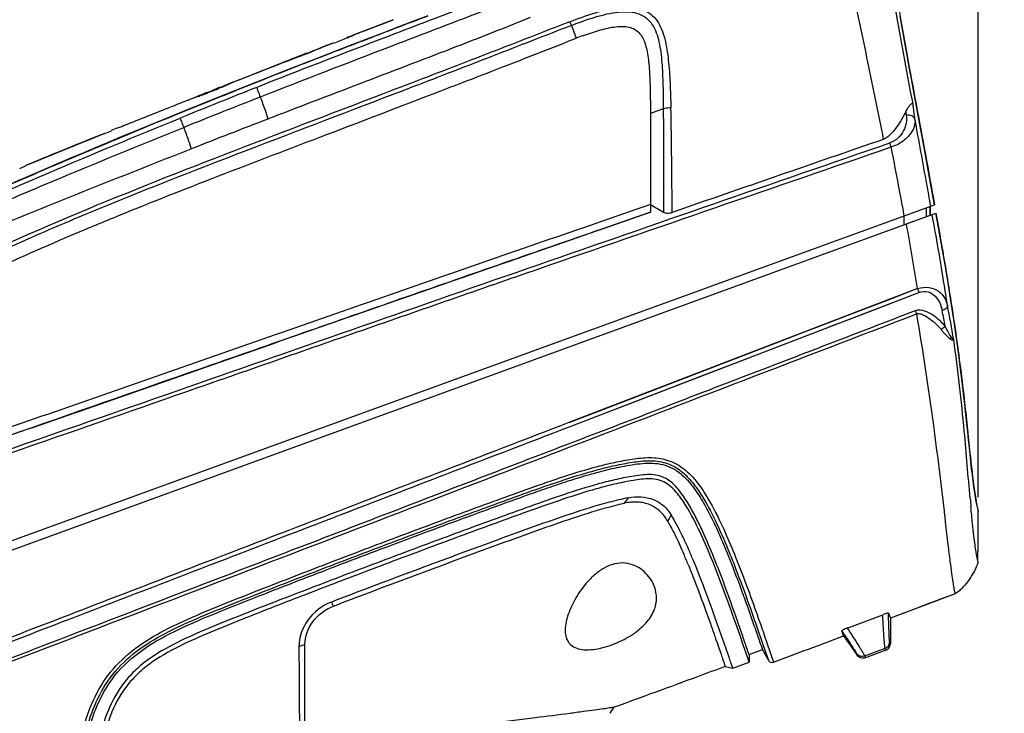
# Model space of a CAD drawing. Header units: millimetres. Extents: x 451 to 748, y 223 to 418.
# Tile 22 of 24: x 588 to 623, y 380 to 405. Entities that reach past the tile are written whole.
import ezdxf

# ---------------------------------------------------------------- set-up
doc = ezdxf.new("R2010")
doc.units = ezdxf.units.MM
doc.header["$LTSCALE"] = 32.67
doc.header["$PDMODE"] = 3
doc.header["$PDSIZE"] = 8
doc.layers.get('0').update_dxf_attribs({"linetype": 'CONTINUOUS'})
doc.layers.get('Defpoints').update_dxf_attribs({"linetype": 'CONTINUOUS'})
doc.layers.add('20_ALL_FEATURES', color=7, linetype='CONTINUOUS')
doc.layers.add('51__DRAFT_DIMS', color=7, linetype='CONTINUOUS')
doc.styles.get("Standard").update_dxf_attribs({"font": 'simfang.ttf'})
doc.dimstyles.new('DIMSTYLE_1', dxfattribs={"dimtxt": 3, "dimasz": 3, "dimexe": 2.5, "dimexo": 0.5, "dimgap": 0.75, "dimtad": 1, "dimdec": 1, "dimlfac": 2, "dimdsep": 46, "dimtxsty": 'STANDARD', "dimblk": '_FILLED', "dimblk1": '_FILLED', "dimblk2": '_FILLED', "dimcen": 0.09, "dimclrd": 256, "dimclre": 256, "dimclrt": 3, "dimadec": 1, "dimazin": 2, "dimtp": 0.3, "dimtm": 0.3, "dimtfac": 1, "dimtdec": 1, "dimtofl": 0, "dimtmove": 0, "dimatfit": 3, "dimldrblk": '_FILLED', "dimfxl": 1, "dimtolj": 1, "dimlwd": -1, "dimarcsym": 0})

# ---------------------------------------------------------------- blocks, each defined once
blk = doc.blocks.new('_FILLED')
at = {"color": 0, "linetype": 'ByBlock'}
blk.add_solid([(0, 0), (-1, 0.167), (-1, -0.167)], dxfattribs=at)
blk = doc.blocks.new('*D69')
at = {"layer": '51__DRAFT_DIMS', "lineweight": -2}
for p, q in [((617.201, 410.651), (644.98, 410.651)), ((589.472, 295.921), (644.98, 295.921))]:
    blk.add_line(p, q, dxfattribs=at)
at = {"layer": '51__DRAFT_DIMS'}
blk.add_line((642.48, 298.921), (642.48, 407.651), dxfattribs=at)
at = {"layer": 'Defpoints', "color": 0}
for p in [(616.701, 410.651), (642.48, 410.651), (588.972, 295.921)]:
    blk.add_point(p, dxfattribs=at)
at = {"layer": '51__DRAFT_DIMS', "linetype": 'ByBlock', "xscale": 3, "yscale": 3, "zscale": 3}
for p, rotation in [((642.48, 410.651), 90), ((642.48, 295.921), 270)]:
    blk.add_blockref('_FILLED', p, dxfattribs=dict(at, rotation=rotation))
at = {"layer": '51__DRAFT_DIMS', "color": 3, "insert": (638.679, 353.222), "char_height": 3, "attachment_point": 2, "rotation": 90}
blk.add_mtext('\\A1;\\A1;{\\C256;229.5}', dxfattribs=at)
blk = doc.blocks.new('*D71')
at = {"layer": '51__DRAFT_DIMS', "lineweight": -2}
for p, q in [((617.201, 410.651), (661.86, 410.651)), ((591.718, 276.282), (661.86, 276.282))]:
    blk.add_line(p, q, dxfattribs=at)
at = {"layer": '51__DRAFT_DIMS'}
blk.add_line((659.36, 279.282), (659.36, 407.651), dxfattribs=at)
at = {"layer": 'Defpoints', "color": 0}
for p in [(616.701, 410.651), (659.36, 410.651), (591.218, 276.282)]:
    blk.add_point(p, dxfattribs=at)
at = {"layer": '51__DRAFT_DIMS', "linetype": 'ByBlock', "xscale": 3, "yscale": 3, "zscale": 3}
for p, rotation in [((659.36, 410.651), 90), ((659.36, 276.282), 270)]:
    blk.add_blockref('_FILLED', p, dxfattribs=dict(at, rotation=rotation))
at = {"layer": '51__DRAFT_DIMS', "color": 3, "insert": (655.558, 343.414), "char_height": 3, "attachment_point": 2, "rotation": 90}
blk.add_mtext('\\A1;\\A1;{\\C256;268.7}', dxfattribs=at)
blk = doc.blocks.new('*D83')
at = {"layer": '51__DRAFT_DIMS', "lineweight": -2}
for p, q in [((569.646, 379.065), (569.646, 416.685)), ((621.781, 388.032), (621.781, 416.685))]:
    blk.add_line(p, q, dxfattribs=at)
at = {"layer": '51__DRAFT_DIMS'}
blk.add_line((618.781, 414.185), (572.646, 414.185), dxfattribs=at)
at = {"layer": 'Defpoints', "color": 0}
for p in [(569.646, 414.185), (621.781, 387.532), (569.646, 378.565)]:
    blk.add_point(p, dxfattribs=at)
at = {"layer": '51__DRAFT_DIMS', "linetype": 'ByBlock', "xscale": 3, "yscale": 3, "zscale": 3, "rotation": 180}
blk.add_blockref('_FILLED', (569.646, 414.185), dxfattribs=at)
at = {"layer": '51__DRAFT_DIMS', "linetype": 'ByBlock', "xscale": 3, "yscale": 3, "zscale": 3}
blk.add_blockref('_FILLED', (621.781, 414.185), dxfattribs=at)
at = {"layer": '51__DRAFT_DIMS', "color": 3, "insert": (595.683, 417.987), "char_height": 3, "attachment_point": 2}
blk.add_mtext('\\A1;\\A1;{\\C256;104.3}', dxfattribs=at)

msp = doc.modelspace()

# ---------------------------------------------------------------- linework, layer by layer
at = {"layer": '20_ALL_FEATURES', "color": 7}
for p, q in [((600.066, 404.517), (601.103, 404.919)), ((600.086, 404.525), (601.093, 404.915)), ((600.717, 404.77), (601.084, 404.912)), ((602.309, 405.046), (601.837, 404.866)), ((600.747, 404.449), (600.12, 404.209)), ((607.391, 404.708), (607.563, 404.257)), ((598.894, 404.059), (599.004, 404.102)), ((598.909, 404.067), (598.923, 404.073)), ((599.004, 404.102), (599.011, 404.081)), ((600.12, 404.209), (599.354, 403.914)), ((599.564, 404.322), (599.451, 404.278)), ((599.451, 404.278), (599.455, 404.266)), ((599.458, 404.267), (599.473, 404.273)), ((598.037, 403.727), (597.392, 403.475)), ((597.843, 403.651), (598.036, 403.727)), ((598.039, 403.72), (598.026, 403.715)), ((599.354, 403.914), (598.422, 403.553)), ((597.377, 403.469), (595.646, 402.79)), ((597.359, 403.462), (597.843, 403.651)), ((597.773, 403.624), (597.843, 403.651)), ((597.777, 403.613), (597.836, 403.635)), ((595.414, 402.698), (595.168, 402.595)), ((595.409, 402.696), (595.168, 402.595)), ((595.181, 402.607), (595.362, 402.678)), ((595.359, 402.668), (595.233, 402.614)), ((595.414, 402.691), (595.359, 402.668)), ((595.414, 402.698), (595.409, 402.696)), ((595.462, 402.711), (595.414, 402.691)), ((595.416, 402.692), (595.414, 402.698)), ((595.646, 402.79), (595.462, 402.711)), ((595.634, 402.784), (595.462, 402.711)), ((594.393, 402.295), (594.27, 402.246)), ((594.29, 402.25), (594.402, 402.296)), ((594.303, 402.245), (594.386, 402.279)), ((594.385, 402.284), (594.314, 402.255)), ((594.436, 402.292), (594.342, 402.254)), ((594.454, 402.312), (594.385, 402.284)), ((594.386, 402.279), (594.458, 402.308)), ((594.483, 402.332), (594.393, 402.295)), ((594.402, 402.296), (594.454, 402.316)), ((594.436, 402.313), (594.416, 402.304)), ((594.49, 402.314), (594.436, 402.292)), ((594.454, 402.316), (594.501, 402.336)), ((594.486, 402.325), (594.454, 402.312)), ((594.458, 402.308), (594.468, 402.312)), ((594.493, 402.308), (594.463, 402.295)), ((594.468, 402.312), (594.549, 402.345)), ((594.521, 402.339), (594.486, 402.325)), ((594.529, 402.33), (594.49, 402.314)), ((594.557, 402.334), (594.493, 402.308)), ((594.501, 402.336), (594.544, 402.353)), ((594.544, 402.353), (594.716, 402.423)), ((594.544, 402.353), (594.716, 402.423)), ((594.65, 402.372), (594.557, 402.334)), ((594.723, 402.402), (594.65, 402.372)), ((594.934, 402.509), (594.699, 402.412)), ((594.934, 402.509), (594.699, 402.412)), ((594.703, 402.408), (594.774, 402.438)), ((594.722, 402.409), (594.711, 402.405)), ((594.742, 402.41), (594.723, 402.402)), ((594.774, 402.438), (594.904, 402.491)), ((594.952, 402.504), (594.883, 402.476)), ((594.904, 402.491), (594.96, 402.514)), ((594.956, 402.498), (594.92, 402.483)), ((594.948, 402.515), (594.934, 402.509)), ((594.95, 402.51), (594.948, 402.515)), ((594.963, 402.509), (594.952, 402.504)), ((595.004, 402.518), (594.956, 402.498)), ((594.96, 402.514), (595.009, 402.535)), ((595.009, 402.535), (595.181, 402.607)), ((595.059, 402.223), (595.523, 402.408)), ((595.233, 402.614), (595.161, 402.584)), ((595.179, 402.606), (595.181, 402.607)), ((593.553, 401.964), (593.626, 401.992)), ((593.909, 402.099), (593.969, 402.122)), ((594.08, 401.83), (594.573, 402.028)), ((594.094, 402.172), (594.103, 402.175)), ((594.096, 402.168), (594.165, 402.192)), ((594.103, 402.175), (594.167, 402.201)), ((594.194, 402.215), (594.152, 402.198)), ((594.167, 402.201), (594.23, 402.226)), ((594.27, 402.246), (594.194, 402.215)), ((594.205, 401.88), (594.362, 401.943)), ((594.22, 402.212), (594.256, 402.226)), ((594.23, 402.226), (594.29, 402.25)), ((594.314, 402.255), (594.242, 402.226)), ((594.256, 402.226), (594.303, 402.245)), ((594.362, 401.943), (594.573, 402.028)), ((593.668, 401.663), (594.205, 401.88)), ((593.668, 401.663), (594.08, 401.83)), ((610.641, 401.76), (610.184, 401.593)), ((610.184, 401.593), (610.184, 398.102)), ((619.22, 401.667), (619.238, 401.523)), ((619.22, 401.667), (619.238, 401.523)), ((590.742, 400.842), (590.881, 400.898)), ((590.882, 400.895), (590.881, 400.898)), ((590.884, 400.891), (590.885, 400.886)), ((590.885, 400.886), (591.117, 400.98)), ((590.885, 400.886), (591.117, 400.98)), ((591.346, 401.083), (591.114, 400.99)), ((591.114, 400.99), (591.117, 400.98)), ((591.346, 401.083), (591.345, 401.084)), ((590.743, 400.839), (589.885, 400.492)), ((587.875, 399.656), (588.106, 399.752)), ((587.875, 399.656), (588.106, 399.752)), ((588.101, 399.765), (588.24, 399.822)), ((588.101, 399.765), (588.106, 399.752)), ((569.764, 379.999), (620.234, 398.369)), ((610.184, 398.102), (608.463, 397.507)), ((619.953, 397.947), (619.953, 398.266)), ((620.085, 398.315), (620.085, 397.995)), ((620.085, 397.996), (620.086, 398.315)), ((569.809, 379.696), (620.287, 398.069)), ((619.16, 397.659), (619.16, 397.978)), ((619.245, 397.674), (619.243, 397.689)), ((619.634, 395.403), (607.299, 390.664)), ((607.35, 390.531), (619.683, 395.269)), ((620.939, 394.144), (620.962, 393.986)), ((621.092, 393.058), (621.01, 393.655)), ((621.741, 387.737), (621.714, 387.868)), ((620.571, 387.537), (620.575, 387.507)), ((620.575, 387.507), (620.612, 387.187)), ((620.612, 387.187), (620.616, 387.152)), ((620.96, 384.615), (618.674, 383.749)), ((598.972, 384.178), (598.902, 384.32)), ((617.15, 383.4), (618.405, 383.873)), ((618.607, 383.925), (618.674, 383.749)), ((618.608, 383.925), (618.673, 383.748)), ((612.284, 383.619), (612.306, 383.558)), ((612.515, 383.658), (612.469, 383.787)), ((618.673, 383.748), (618.673, 382.852)), ((617.019, 383.125), (616.953, 383.3)), ((617.019, 383.125), (616.954, 383.3)), ((617.019, 383.125), (617.5, 382.438)), ((597.964, 379.717), (597.964, 382.82)), ((614.164, 382.823), (614.293, 382.451)), ((614.165, 382.823), (614.357, 382.264)), ((614.304, 382.88), (614.421, 382.541)), ((618.673, 382.852), (618.649, 382.917)), ((618.67, 382.859), (618.666, 382.871)), ((618.673, 382.852), (618.672, 382.853)), ((613.679, 382.197), (613.572, 382.51)), ((613.656, 382.263), (613.572, 382.51)), ((613.674, 382.462), (614.147, 382.638)), ((613.674, 382.462), (613.679, 382.197)), ((614.357, 382.264), (614.147, 382.638)), ((614.293, 382.451), (614.327, 382.35)), ((614.421, 382.541), (614.54, 382.197)), ((617.476, 382.503), (617.5, 382.438)), ((617.769, 382.413), (618.487, 382.684)), ((618.511, 382.618), (617.793, 382.348)), ((618.511, 382.618), (618.487, 382.683)), ((613.098, 381.981), (613.043, 382.143)), ((613.098, 381.981), (613.679, 382.197)), ((617.769, 382.413), (617.793, 382.348)), ((612.831, 382.042), (613.098, 381.981)), ((608.757, 380.387), (608.907, 380.601))]:
    msp.add_line(p, q, dxfattribs=at)
for points in [[(600.066, 404.517), (600.402, 404.648), (600.717, 404.77)], [(601.837, 404.866), (601.313, 404.666), (600.747, 404.449)], [(619.515, 402.291), (619.418, 402.815), (619.33, 403.294), (619.252, 403.716), (619.183, 404.1), (619.121, 404.446), (619.067, 404.754), (619.018, 405.037)], [(598.422, 403.553), (597.353, 403.135), (596.249, 402.701)], [(596.249, 402.701), (595.355, 402.346), (594.452, 401.984), (593.652, 401.662)], [(594.573, 402.028), (595.099, 402.239), (595.523, 402.408)], [(620.234, 398.369), (620.097, 399.134), (619.952, 399.934), (619.819, 400.658), (619.701, 401.295), (619.515, 402.291)], [(593.652, 401.662), (592.973, 401.385), (592.397, 401.149), (591.871, 400.933), (591.385, 400.731), (590.949, 400.55), (590.543, 400.38), (590.164, 400.22), (589.814, 400.072), (589.485, 399.932), (589.174, 399.8), (588.883, 399.675), (588.606, 399.556), (588.342, 399.443), (588.093, 399.336), (587.854, 399.233), (587.626, 399.134), (587.198, 398.949)], [(620.234, 398.369), (620.071, 399.282), (619.902, 400.207), (619.751, 401.023), (619.623, 401.712)], [(590.743, 400.839), (590.454, 400.722), (590.168, 400.607), (589.885, 400.492)], [(621.01, 393.655), (620.915, 394.312), (620.815, 394.966), (620.712, 395.609), (620.606, 396.244), (620.506, 396.829), (620.414, 397.352), (620.329, 397.828), (620.287, 398.069)], [(619.634, 395.402), (618.804, 395.083), (617.971, 394.763), (617.136, 394.442), (616.304, 394.123), (615.47, 393.802), (614.618, 393.475), (610.979, 392.077)], [(616.476, 394.037), (617.263, 394.339), (618.06, 394.645), (619.684, 395.269)], [(621.714, 387.868), (621.685, 388.028), (621.659, 388.198), (621.631, 388.388), (621.603, 388.601), (621.576, 388.817), (621.549, 389.046), (621.522, 389.286), (621.496, 389.529), (621.468, 389.787), (621.44, 390.057), (621.411, 390.336), (621.379, 390.637), (621.344, 390.962), (621.306, 391.308), (621.263, 391.689), (621.213, 392.103), (621.158, 392.55), (621.092, 393.058)], [(607.35, 390.531), (610.475, 391.731), (611.201, 392.01), (611.933, 392.292), (612.672, 392.576), (613.418, 392.862)], [(610.979, 392.077), (609.994, 391.698), (607.3, 390.663)], [(621.742, 387.732), (621.717, 387.855), (621.698, 387.957)], [(621.763, 387.648), (621.759, 387.661), (621.741, 387.737)], [(620.96, 384.615), (620.705, 384.518), (620.45, 384.421), (620.195, 384.325), (619.94, 384.228), (619.686, 384.132), (619.432, 384.036), (619.179, 383.94), (618.927, 383.844), (618.674, 383.749)], [(597.964, 382.023), (597.964, 382.413), (597.964, 382.82)], [(618.666, 382.871), (618.659, 382.89), (618.654, 382.903), (618.649, 382.917)], [(613.095, 381.989), (613.065, 382.078), (613.054, 382.108)], [(597.964, 379.717), (597.964, 380.009), (597.964, 380.314), (597.964, 380.63), (597.964, 380.957), (597.964, 381.296), (597.964, 382.023)], [(613.098, 381.981), (613.097, 381.983), (613.095, 381.989)]]:
    msp.add_lwpolyline(points, dxfattribs=at)
for centre, radius, start, end in [((871.036, -301.23), 755.667, 110.831017, 111.004415), ((621.887, 349.875), 58.835, 111.76875, 112.39257), ((622.07, 346.147), 62.377, 110.65547, 111.15008), ((621.035, 347.303), 60.924, 111.29506, 112.17624), ((620.351, 350.404), 57.786, 111.79679, 112.70914), ((620.877, 352.332), 56.178, 112.4116, 112.9054), ((781.593, -68.033), 505.905, 111.01435, 111.15354), ((612.844, 390.754), 14.499, 110.3748, 111.3592), ((744.162, 28.554), 402.319, 111.14596, 111.57077), ((619.449, 351.204), 56.713, 112.1937, 112.4656), ((612.382, 364.163), 42.066, 109.9303, 110.2297), ((737.576, 45.49), 384.148, 111.58592, 111.70253), ((712.665, 108.499), 316.224, 111.59879, 112.12716), ((567.836, 467.798), 70.688, 292.17846, 292.33495), ((568.785, 465.386), 68.108, 292.20928, 292.37495), ((568.403, 466.367), 69.155, 292.21477, 292.35251), ((567.948, 467.417), 70.305, 292.3843, 292.5266), ((568.281, 466.556), 69.39, 292.41704, 292.5758), ((566.14, 471.76), 75.01, 292.59736, 292.76753), ((566.829, 470.032), 73.157, 292.65221, 292.78581), ((571.065, 459.807), 62.061, 291.318, 291.57579), ((726.82, 70.217), 356.667, 111.45111, 111.91941), ((570.012, 462.471), 64.927, 291.52381, 291.70178), ((569.842, 462.879), 65.373, 291.65863, 291.77633), ((569.415, 463.97), 66.541, 291.70163, 291.82391), ((569.519, 463.659), 66.221, 291.78616, 291.92199), ((500.304, 386.52), 120.162, 7.10938, 7.36502), ((797.975, -120.369), 559.26, 111.09834, 111.39706), ((698.84, 132.168), 289.597, 111.88718, 112.48116), ((696.322, 138.501), 282.777, 111.89229, 112.50059), ((700.202, 128.617), 293.404, 111.90486, 112.43249), ((626.799, 426.898), 33.008, 239.7781, 240.7107), ((522.376, 379.932), 98.481, 9.03763, 10.37903), ((566.385, 384.024), 55.151, 10.5049, 11.0813), ((568.477, 384.55), 53.213, 9.7983, 11.1097), ((612.168, 385.842), 3.511, 141.9613, 145.8438), ((708.161, 395.621), 87.001, 185.03381, 185.23404), ((681.084, 348.943), 80.016, 151.27106, 151.45007), ((621.404, 387.531), 0.378, 0.2628, 18.0371), ((545.856, 387.313), 75.926, 358.82693, 0.16529), ((604.02, 383.314), 7.805, 27.1229, 29.727), ((602.533, 382.46), 9.737, 26.1354, 28.4015), ((591.939, 377.665), 21.145, 22.7146, 23.2491), ((590.707, 377.054), 22.742, 22.6596, 23.1786), ((588.625, 376.278), 24.738, 22.2611, 22.7136), ((550.886, 361.767), 65.402, 19.80438, 19.9425), ((542.874, 358.882), 73.918, 19.68951, 19.80394), ((635.733, 283.051), 108.311, 111.56567, 111.80703), ((284.394, 1267.832), 945.17, 290.444398, 290.604872), ((600.606, 375.705), 7.59, 110.3746, 112.0943)]:
    msp.add_arc(centre, radius, start, end, dxfattribs=at)
for points, knots in [([(616.701, 410.651), (616.701, 410.648), (616.696, 410.634), (616.694, 410.6), (616.687, 410.537), (616.682, 410.438), (616.678, 410.294), (616.681, 410.089), (616.696, 409.8), (616.731, 409.398), (616.8, 408.841), (616.92, 408.091), (617.099, 407.134), (617.421, 405.549), (617.878, 403.377), (618.242, 401.59), (618.424, 400.678)], [0, 0, 0, 0, 0.00099, 0.004219, 0.010198, 0.0196, 0.033375, 0.052926, 0.080405, 0.118797, 0.172423, 0.246323, 0.343402, 0.46053, 0.724898, 1, 1, 1, 1]), ([(618.713, 407.684), (618.712, 407.459), (618.764, 406.623), (618.97, 405.277), (619.273, 403.588), (619.697, 401.314), (620.024, 399.556), (620.233, 398.369)], [0, 0, 0, 0, 0.071614, 0.265505, 0.432112, 0.616914, 1, 1, 1, 1]), ([(619.475, 401.923), (619.282, 402.961), (618.938, 404.794), (618.621, 406.634), (618.508, 407.437)], [0, 0, 0, 0, 0.56549, 1, 1, 1, 1]), ([(605.432, 406.049), (604.671, 405.753), (603.141, 405.173), (600.079, 404.01), (597.786, 403.122), (596.262, 402.519)], [0, 0, 0, 0, 0.249398, 0.499504, 1, 1, 1, 1]), ([(605.578, 405.726), (604.815, 405.423), (603.281, 404.834), (600.212, 403.664), (597.912, 402.778), (596.384, 402.177)], [0, 0, 0, 0, 0.250021, 0.50006, 1, 1, 1, 1]), ([(607.34, 404.842), (607.632, 404.956), (608.072, 405.116), (608.668, 405.276), (609.105, 405.352), (609.52, 405.364), (609.895, 405.293), (610.207, 405.125), (610.436, 404.874), (610.593, 404.571), (610.737, 404.108), (610.831, 403.467), (610.886, 402.656), (610.903, 402.096), (610.909, 401.811)], [0, 0, 0, 0, 0.145875, 0.217736, 0.287225, 0.352073, 0.410417, 0.463205, 0.51397, 0.566088, 0.621021, 0.739434, 0.866741, 1, 1, 1, 1]), ([(607.391, 404.708), (607.668, 404.816), (608.083, 404.968), (608.643, 405.118), (609.047, 405.189), (609.428, 405.201), (609.772, 405.136), (610.058, 404.978), (610.265, 404.739), (610.404, 404.448), (610.528, 403.997), (610.599, 403.373), (610.634, 402.583), (610.639, 402.039), (610.641, 401.76)], [0, 0, 0, 0, 0.146002, 0.216847, 0.284491, 0.346978, 0.403103, 0.454181, 0.503982, 0.555932, 0.61154, 0.732562, 0.863204, 1, 1, 1, 1]), ([(607.34, 404.842), (606.411, 404.481), (604.553, 403.756), (600.831, 402.322), (596.17, 400.552), (590.592, 398.385), (586.931, 396.789), (585.142, 395.903)], [0, 0, 0, 0, 0.124997, 0.249968, 0.499879, 0.74983, 1, 1, 1, 1]), ([(605.931, 404.992), (605.165, 404.674), (603.622, 404.069), (601.301, 403.178), (598.978, 402.292), (597.431, 401.699), (596.658, 401.401)], [0, 0, 0, 0, 0.250022, 0.500064, 0.750051, 1, 1, 1, 1]), ([(607.391, 404.708), (607.386, 404.721), (607.369, 404.766), (607.352, 404.81), (607.34, 404.842)], [0, 0, 0, 0, 0.287137, 1, 1, 1, 1]), ([(607.391, 404.709), (606.461, 404.347), (604.602, 403.621), (600.879, 402.186), (596.218, 400.416), (591.57, 398.611), (587.898, 397.055), (586.092, 396.211), (585.199, 395.767)], [0, 0, 0, 0, 0.125058, 0.250124, 0.500174, 0.750109, 0.875046, 1, 1, 1, 1]), ([(607.796, 404.345), (607.814, 404.352), (607.927, 404.393), (608.133, 404.465), (608.414, 404.552), (608.688, 404.62), (608.951, 404.666), (609.2, 404.682), (609.429, 404.658), (609.63, 404.583), (609.791, 404.455), (609.911, 404.284), (609.999, 404.076), (610.063, 403.834), (610.108, 403.56), (610.14, 403.26), (610.16, 402.943), (610.173, 402.616), (610.179, 402.332), (610.181, 402.156), (610.182, 402.091)], [0, 0, 0, 0, 0.012639, 0.079593, 0.144911, 0.207584, 0.266946, 0.321982, 0.372635, 0.418627, 0.461993, 0.507069, 0.556164, 0.611213, 0.67271, 0.740039, 0.811005, 0.883485, 0.957145, 1, 1, 1, 1]), ([(603.716, 402.759), (604.177, 402.937), (605.46, 403.434), (606.743, 403.934), (607.563, 404.257)], [0, 0, 0, 0, 0.359208, 1, 1, 1, 1]), ([(595.646, 402.79), (595.789, 402.846), (596.36, 403.07), (596.931, 403.294), (597.359, 403.462)], [0, 0, 0, 0, 0.249636, 1, 1, 1, 1]), ([(585.403, 395.319), (585.83, 395.535), (586.722, 395.969), (588.121, 396.609), (589.62, 397.261), (591.801, 398.168), (594.768, 399.339), (598.637, 400.815), (601.662, 401.969), (603.401, 402.638), (603.716, 402.759)], [0, 0, 0, 0, 0.07264, 0.150501, 0.233276, 0.320646, 0.508839, 0.717219, 0.948918, 1, 1, 1, 1]), ([(596.249, 402.701), (596.249, 402.701), (596.249, 402.699), (596.249, 402.697), (596.25, 402.696)], [0, 0, 0, 0, 0.291342, 1, 1, 1, 1]), ([(596.262, 402.519), (596.271, 402.477), (596.314, 402.364), (596.356, 402.25), (596.384, 402.177)], [0, 0, 0, 0, 0.353221, 1, 1, 1, 1]), ([(591.345, 401.084), (591.529, 401.158), (592.264, 401.452), (593, 401.745), (593.553, 401.964)], [0, 0, 0, 0, 0.24928, 1, 1, 1, 1]), ([(596.384, 402.177), (596.441, 402.025), (596.536, 401.767), (596.626, 401.507), (596.658, 401.401)], [0, 0, 0, 0, 0.594909, 1, 1, 1, 1]), ([(610.182, 402.091), (610.183, 402.042), (610.184, 401.876), (610.184, 401.71), (610.184, 401.593)], [0, 0, 0, 0, 0.29485, 1, 1, 1, 1]), ([(619.475, 401.923), (619.472, 401.934), (619.459, 401.95), (619.437, 401.945), (619.414, 401.937), (619.383, 401.915), (619.349, 401.879), (619.314, 401.835), (619.268, 401.765), (619.238, 401.707), (619.22, 401.667)], [0, 0, 0, 0, 0.079696, 0.115841, 0.158472, 0.262054, 0.385368, 0.52363, 0.673545, 1, 1, 1, 1]), ([(587.38, 399.021), (588.422, 399.473), (590.511, 400.371), (592.614, 401.236), (593.668, 401.663)], [0, 0, 0, 0, 0.49971, 1, 1, 1, 1]), ([(610.641, 401.76), (610.66, 401.767), (610.747, 401.793), (610.838, 401.806), (610.909, 401.811)], [0, 0, 0, 0, 0.223473, 1, 1, 1, 1]), ([(610.641, 401.76), (610.644, 401.159), (610.645, 399.943), (610.649, 398.726), (610.651, 398.11)], [0, 0, 0, 0, 0.493865, 1, 1, 1, 1]), ([(610.954, 398.098), (610.953, 398.725), (610.94, 399.963), (610.922, 401.2), (610.909, 401.811)], [0, 0, 0, 0, 0.506745, 1, 1, 1, 1]), ([(619.22, 401.667), (619.178, 401.577), (619.084, 401.397), (618.915, 401.135), (618.746, 400.925), (618.604, 400.788), (618.508, 400.718), (618.454, 400.688), (618.424, 400.678)], [0, 0, 0, 0, 0.231332, 0.471688, 0.723825, 0.857168, 0.927164, 1, 1, 1, 1]), ([(575.715, 392.852), (576.355, 393.337), (577.711, 394.223), (579.86, 395.371), (582.073, 396.446), (584.324, 397.492), (586.606, 398.511), (589.679, 399.837), (592.001, 400.801), (593.555, 401.433)], [0, 0, 0, 0, 0.121524, 0.24428, 0.368412, 0.493679, 0.61972, 0.746249, 1, 1, 1, 1]), ([(593.555, 401.433), (593.558, 401.418), (593.571, 401.378), (593.61, 401.267), (593.647, 401.171), (593.675, 401.1)], [0, 0, 0, 0, 0.129455, 0.353508, 1, 1, 1, 1]), ([(619.238, 401.523), (619.26, 401.344), (619.203, 401.043), (618.959, 400.716), (618.763, 400.593), (618.652, 400.555)], [0, 0, 0, 0, 0.446586, 0.707817, 1, 1, 1, 1]), ([(619.543, 401.392), (619.551, 401.305), (619.526, 401.11), (619.37, 400.831), (619.092, 400.574), (618.844, 400.453), (618.703, 400.411)], [0, 0, 0, 0, 0.189825, 0.41167, 0.681864, 1, 1, 1, 1]), ([(619.543, 401.392), (619.536, 401.416), (619.508, 401.466), (619.405, 401.533), (619.301, 401.538), (619.238, 401.523)], [0, 0, 0, 0, 0.207517, 0.459149, 1, 1, 1, 1]), ([(620.102, 398.321), (620.057, 398.579), (619.874, 399.603), (619.685, 400.626), (619.543, 401.392)], [0, 0, 0, 0, 0.251857, 1, 1, 1, 1]), ([(575.771, 392.615), (576.415, 393.093), (577.777, 393.969), (579.93, 395.115), (582.152, 396.183), (584.415, 397.215), (586.707, 398.216), (589.792, 399.521), (592.119, 400.474), (593.675, 401.1)], [0, 0, 0, 0, 0.121253, 0.244106, 0.368435, 0.493834, 0.619944, 0.746494, 1, 1, 1, 1]), ([(593.675, 401.1), (593.731, 400.952), (593.823, 400.701), (593.91, 400.448), (593.941, 400.344)], [0, 0, 0, 0, 0.59542, 1, 1, 1, 1]), ([(571.628, 384.279), (574.928, 385.411), (582.331, 387.913), (591.779, 391.21), (600.001, 394.087), (608.286, 396.971), (614.505, 399.122), (618.652, 400.555)], [0, 0, 0, 0, 0.210291, 0.471131, 0.603255, 0.735492, 1, 1, 1, 1]), ([(618.703, 400.411), (618.698, 400.425), (618.681, 400.473), (618.664, 400.521), (618.652, 400.555)], [0, 0, 0, 0, 0.296812, 1, 1, 1, 1]), ([(571.586, 384.149), (571.717, 384.196), (571.996, 384.291), (572.435, 384.437), (572.915, 384.602), (573.63, 384.845), (574.604, 385.174), (575.852, 385.596), (577.187, 386.046), (579.079, 386.687), (581.532, 387.52), (584.539, 388.551), (588.636, 389.967), (593.796, 391.768), (600.008, 393.941), (608.311, 396.829), (614.546, 398.979), (618.703, 400.411)], [0, 0, 0, 0, 0.008391, 0.017689, 0.027891, 0.038917, 0.063144, 0.089771, 0.118196, 0.14794, 0.210014, 0.274118, 0.339267, 0.470881, 0.603061, 0.73536, 1, 1, 1, 1]), ([(575.908, 392.091), (576.562, 392.552), (577.935, 393.407), (580.826, 394.927), (584.612, 396.607), (589.252, 398.495), (592.373, 399.731), (593.941, 400.344)], [0, 0, 0, 0, 0.120932, 0.243644, 0.493094, 0.745865, 1, 1, 1, 1]), ([(619.165, 397.98), (619.128, 398.183), (618.978, 398.994), (618.822, 399.804), (618.703, 400.411)], [0, 0, 0, 0, 0.250588, 1, 1, 1, 1]), ([(580.054, 387.644), (582.516, 388.483), (587.498, 390.198), (595.003, 392.821), (602.584, 395.469), (607.65, 397.226), (610.184, 398.102)], [0, 0, 0, 0, 0.244621, 0.495649, 0.747747, 1, 1, 1, 1]), ([(610.184, 398.377), (607.655, 397.502), (602.6, 395.751), (595.034, 393.11), (587.546, 390.495), (582.575, 388.783), (580.119, 387.947)], [0, 0, 0, 0, 0.252261, 0.504369, 0.755418, 1, 1, 1, 1]), ([(610.651, 398.11), (610.692, 398.087), (610.797, 398.06), (610.901, 398.08), (610.954, 398.098)], [0, 0, 0, 0, 0.457762, 1, 1, 1, 1]), ([(620.693, 394.804), (620.653, 395.074), (620.488, 396.148), (620.301, 397.219), (620.153, 398.02)], [0, 0, 0, 0, 0.250494, 1, 1, 1, 1]), ([(620.286, 398.069), (620.345, 397.739), (620.577, 396.434), (620.795, 395.125), (620.939, 394.144)], [0, 0, 0, 0, 0.25244, 1, 1, 1, 1]), ([(608.463, 397.507), (606.163, 396.71), (601.566, 395.114), (592.444, 391.926), (585.619, 389.544), (581.08, 387.994)], [0, 0, 0, 0, 0.25191, 0.503648, 1, 1, 1, 1]), ([(619.634, 395.402), (619.766, 395.444), (620.031, 395.475), (620.378, 395.339), (620.599, 395.095), (620.672, 394.901), (620.693, 394.804)], [0, 0, 0, 0, 0.301714, 0.558139, 0.783446, 1, 1, 1, 1]), ([(619.634, 395.403), (619.638, 395.391), (619.655, 395.346), (619.672, 395.302), (619.683, 395.269)], [0, 0, 0, 0, 0.267948, 1, 1, 1, 1]), ([(619.683, 395.269), (619.785, 395.308), (620.01, 395.323), (620.273, 395.148), (620.432, 394.901), (620.489, 394.717), (620.507, 394.624)], [0, 0, 0, 0, 0.273239, 0.520517, 0.75948, 1, 1, 1, 1]), ([(619.556, 394.62), (618.541, 394.227), (617.016, 393.646), (614.987, 392.861), (613.462, 392.279), (611.937, 391.697), (609.909, 390.907), (606.349, 389.554), (601.276, 387.598), (595.197, 385.266), (590.151, 383.328), (586.639, 381.98), (584.656, 381.22), (583.431, 380.748), (582.461, 380.371), (581.74, 380.1), (581.028, 379.827), (580.327, 379.551), (579.633, 379.292), (579.065, 379.072), (578.619, 378.895), (578.179, 378.731), (577.643, 378.53), (577.02, 378.278), (576.413, 378.06), (575.84, 377.83), (575.133, 377.563), (574.338, 377.256), (573.725, 377.023), (573.445, 376.914)], [0, 0, 0, 0, 0.066078, 0.09912, 0.132164, 0.16521, 0.198258, 0.264355, 0.396518, 0.528496, 0.659803, 0.724796, 0.756965, 0.788784, 0.804527, 0.820159, 0.835604, 0.850834, 0.86588, 0.880606, 0.887841, 0.895032, 0.9091, 0.92265, 0.935807, 0.948282, 0.960167, 0.981713, 1, 1, 1, 1]), ([(620.611, 394.079), (620.479, 394.223), (620.255, 394.432), (619.896, 394.625), (619.659, 394.664), (619.556, 394.62)], [0, 0, 0, 0, 0.476099, 0.726948, 1, 1, 1, 1]), ([(619.556, 394.62), (619.559, 394.612), (619.572, 394.574), (619.586, 394.536), (619.597, 394.507)], [0, 0, 0, 0, 0.224845, 1, 1, 1, 1]), ([(620.693, 394.804), (620.695, 394.766), (620.642, 394.676), (620.557, 394.638), (620.507, 394.624)], [0, 0, 0, 0, 0.428279, 1, 1, 1, 1]), ([(573.526, 376.831), (574.134, 377.068), (575.523, 377.602), (578.754, 378.844), (583.358, 380.607), (589.198, 382.845), (597.258, 385.937), (607.404, 389.828), (615.53, 392.949), (619.597, 394.507)], [0, 0, 0, 0, 0.039675, 0.090499, 0.210444, 0.339366, 0.470754, 0.735229, 1, 1, 1, 1]), ([(619.597, 394.507), (619.631, 394.528), (619.726, 394.52), (619.889, 394.453), (620.091, 394.33), (620.302, 394.146), (620.427, 394.01), (620.486, 393.939)], [0, 0, 0, 0, 0.108687, 0.23358, 0.491986, 0.747377, 1, 1, 1, 1]), ([(619.597, 394.507), (619.812, 393.226), (620.165, 390.906), (620.45, 388.577), (620.571, 387.537)], [0, 0, 0, 0, 0.553742, 1, 1, 1, 1]), ([(620.486, 393.939), (620.493, 393.952), (620.526, 394.006), (620.572, 394.052), (620.611, 394.079)], [0, 0, 0, 0, 0.237537, 1, 1, 1, 1]), ([(620.486, 393.939), (620.513, 393.907), (620.611, 393.793), (620.715, 393.681), (620.803, 393.614)], [0, 0, 0, 0, 0.273838, 1, 1, 1, 1]), ([(620.825, 393.693), (620.787, 393.751), (620.715, 393.88), (620.646, 394.01), (620.611, 394.079)], [0, 0, 0, 0, 0.472826, 1, 1, 1, 1]), ([(620.962, 393.986), (621.082, 393.157), (621.273, 391.69), (621.458, 389.847), (621.591, 388.646), (621.67, 388.085), (621.703, 387.895)], [0, 0, 0, 0, 0.409426, 0.723407, 0.905615, 1, 1, 1, 1]), ([(620.914, 393.605), (620.914, 393.594), (620.909, 393.565), (620.87, 393.576), (620.838, 393.59), (620.815, 393.606), (620.802, 393.614)], [0, 0, 0, 0, 0.238904, 0.430101, 0.690604, 1, 1, 1, 1]), ([(620.914, 393.605), (620.913, 393.603), (620.911, 393.597), (620.901, 393.598), (620.892, 393.607), (620.876, 393.625), (620.853, 393.654), (620.835, 393.679), (620.825, 393.693)], [0, 0, 0, 0, 0.053039, 0.104352, 0.194917, 0.323107, 0.633957, 1, 1, 1, 1]), ([(621.495, 387.987), (621.425, 388.776), (621.276, 390.653), (621.063, 392.525), (620.914, 393.605)], [0, 0, 0, 0, 0.42066, 1, 1, 1, 1]), ([(607.299, 390.664), (604.199, 389.473), (598.013, 387.095), (588.834, 383.563), (581.425, 380.707), (576.103, 378.654), (573.767, 377.771), (572.761, 377.401)], [0, 0, 0, 0, 0.269279, 0.537435, 0.797489, 0.913118, 1, 1, 1, 1]), ([(572.847, 377.282), (575.18, 378.146), (580.488, 380.199), (588.885, 383.431), (598.061, 386.961), (604.249, 389.34), (607.35, 390.531)], [0, 0, 0, 0, 0.201899, 0.461905, 0.730343, 1, 1, 1, 1]), ([(589.714, 377.148), (589.759, 377.74), (589.856, 378.676), (590.13, 379.96), (590.509, 381.007), (591.147, 381.999), (592.063, 382.805), (593.136, 383.414), (594.269, 383.918), (595.422, 384.385), (596.968, 384.993), (598.908, 385.743), (601.243, 386.628), (603.194, 387.355), (604.759, 387.928), (605.934, 388.354), (607.115, 388.763), (608.111, 389.069), (608.921, 389.265), (609.535, 389.382), (610.154, 389.453), (610.777, 389.379), (611.328, 389.098), (611.753, 388.678), (612.09, 388.209), (612.458, 387.58), (612.826, 386.81), (613.277, 385.73), (613.687, 384.638), (614.046, 383.626), (614.232, 383.09), (614.304, 382.88)], [0, 0, 0, 0, 0.052675, 0.083341, 0.116277, 0.150942, 0.186798, 0.223266, 0.259992, 0.296783, 0.333632, 0.407414, 0.481272, 0.555174, 0.592135, 0.6291, 0.666068, 0.703031, 0.721507, 0.739975, 0.758404, 0.776692, 0.79466, 0.812182, 0.829227, 0.845743, 0.87684, 0.904801, 0.94963, 0.980298, 1, 1, 1, 1]), ([(589.882, 377.681), (589.944, 378.299), (590.073, 379.266), (590.451, 380.561), (590.957, 381.561), (591.745, 382.429), (592.746, 383.091), (593.842, 383.619), (594.977, 384.09), (596.124, 384.544), (597.661, 385.143), (599.588, 385.882), (601.906, 386.757), (603.844, 387.474), (605.397, 388.04), (606.564, 388.456), (607.543, 388.78), (608.334, 389.007), (608.933, 389.153), (609.533, 389.269), (610.131, 389.34), (610.722, 389.276), (611.241, 389.009), (611.642, 388.608), (612.065, 388.013), (612.472, 387.243), (612.865, 386.354), (613.261, 385.36), (613.623, 384.377), (613.938, 383.478), (614.101, 383.006), (614.165, 382.823)], [0, 0, 0, 0, 0.056489, 0.088535, 0.122371, 0.157589, 0.193891, 0.230923, 0.268252, 0.305717, 0.343241, 0.418374, 0.493579, 0.56882, 0.606447, 0.644047, 0.681581, 0.700303, 0.718991, 0.73762, 0.755959, 0.773664, 0.790871, 0.807926, 0.824797, 0.857206, 0.886958, 0.913274, 0.954595, 0.982351, 1, 1, 1, 1]), ([(589.942, 377.452), (589.971, 377.771), (590.046, 378.459), (590.234, 379.552), (590.593, 380.741), (591.293, 381.905), (592.392, 382.808), (593.677, 383.457), (595.017, 384.016), (596.371, 384.551), (597.73, 385.079), (599.548, 385.777), (601.369, 386.466), (603.196, 387.146), (604.568, 387.65), (605.713, 388.065), (606.633, 388.388), (607.327, 388.62), (608.025, 388.835), (608.732, 389.023), (609.328, 389.147), (609.81, 389.218), (610.173, 389.243), (610.535, 389.212), (610.991, 389.074), (611.459, 388.714), (611.86, 388.176), (612.184, 387.623), (612.455, 387.078), (612.755, 386.412), (613.057, 385.669), (613.35, 384.894), (613.619, 384.154), (613.843, 383.516), (614.027, 382.986), (614.114, 382.734), (614.147, 382.638)], [0, 0, 0, 0, 0.029028, 0.062695, 0.100332, 0.140977, 0.183613, 0.2272, 0.27108, 0.31506, 0.359092, 0.403161, 0.491372, 0.535501, 0.57964, 0.623786, 0.64586, 0.667935, 0.690009, 0.712077, 0.73413, 0.745147, 0.756139, 0.767067, 0.777868, 0.79882, 0.819062, 0.838463, 0.856866, 0.874107, 0.904606, 0.929514, 0.949174, 0.975888, 0.990769, 1, 1, 1, 1]), ([(612.381, 386.02), (612.261, 386.313), (612.068, 386.764), (611.773, 387.368), (611.509, 387.843), (611.244, 388.23), (610.984, 388.514), (610.746, 388.697), (610.459, 388.808), (610.15, 388.836), (609.839, 388.813), (609.427, 388.75), (608.916, 388.646), (608.108, 388.437), (607.112, 388.122), (605.931, 387.706), (604.753, 387.28), (603.577, 386.849), (602.012, 386.269), (600.06, 385.537), (597.724, 384.645), (596.171, 384.043), (595.398, 383.734)], [0, 0, 0, 0, 0.04898, 0.07573, 0.103765, 0.132922, 0.147911, 0.163193, 0.17881, 0.194719, 0.210763, 0.226851, 0.259061, 0.291297, 0.355791, 0.420292, 0.484788, 0.549276, 0.613751, 0.742647, 0.871425, 1, 1, 1, 1]), ([(612.26, 386.065), (612.139, 386.354), (611.875, 386.954), (611.481, 387.699), (611.065, 388.277), (610.695, 388.591), (610.315, 388.681), (610.018, 388.681), (609.722, 388.646), (609.329, 388.581), (608.842, 388.476), (608.07, 388.272), (607.119, 387.97), (605.99, 387.573), (604.865, 387.165), (603.741, 386.754), (602.245, 386.2), (600.379, 385.499), (598.146, 384.648), (596.661, 384.072), (595.921, 383.78)], [0, 0, 0, 0, 0.05036, 0.105819, 0.135134, 0.165368, 0.181071, 0.197006, 0.213026, 0.229072, 0.261191, 0.293334, 0.357637, 0.421947, 0.486251, 0.550548, 0.614833, 0.743352, 0.871765, 1, 1, 1, 1]), ([(609.403, 388.006), (609.175, 387.962), (608.724, 387.852), (607.832, 387.596), (606.732, 387.224), (605.421, 386.753), (603.678, 386.116), (601.504, 385.308), (599.768, 384.652), (598.902, 384.32)], [0, 0, 0, 0, 0.062476, 0.124996, 0.250067, 0.375136, 0.500187, 0.750199, 1, 1, 1, 1]), ([(609.403, 388.006), (609.694, 388.063), (610.166, 388.05), (610.666, 387.741), (610.846, 387.52), (610.917, 387.404)], [0, 0, 0, 0, 0.514435, 0.76239, 1, 1, 1, 1]), ([(598.972, 384.178), (599.822, 384.502), (601.523, 385.145), (604.083, 386.093), (606.22, 386.876), (607.942, 387.465), (608.818, 387.716), (609.263, 387.814)], [0, 0, 0, 0, 0.249799, 0.499809, 0.749931, 0.875008, 1, 1, 1, 1]), ([(610.798, 387.184), (610.728, 387.305), (610.555, 387.537), (610.181, 387.784), (609.727, 387.879), (609.415, 387.847), (609.263, 387.814)], [0, 0, 0, 0, 0.234475, 0.480225, 0.736936, 1, 1, 1, 1]), ([(621.766, 385.759), (621.766, 385.765), (621.757, 385.788), (621.748, 385.847), (621.726, 385.954), (621.699, 386.121), (621.664, 386.361), (621.622, 386.696), (621.573, 387.147), (621.54, 387.49), (621.522, 387.685)], [0, 0, 0, 0, 0.008954, 0.038254, 0.092323, 0.176759, 0.298933, 0.468446, 0.697439, 1, 1, 1, 1]), ([(621.703, 387.895), (621.713, 387.842), (621.735, 387.722), (621.761, 387.603), (621.78, 387.539)], [0, 0, 0, 0, 0.449414, 1, 1, 1, 1]), ([(621.78, 387.539), (621.78, 387.538), (621.781, 387.535), (621.781, 387.533), (621.781, 387.532)], [0, 0, 0, 0, 0.617302, 1, 1, 1, 1]), ([(620.616, 387.152), (620.647, 386.882), (620.7, 386.415), (620.773, 385.806), (620.831, 385.367), (620.877, 385.06), (620.909, 384.87), (620.929, 384.762), (620.94, 384.706), (620.947, 384.668), (620.956, 384.636), (620.956, 384.628), (620.961, 384.614), (620.96, 384.615)], [0, 0, 0, 0, 0.318024, 0.551226, 0.718611, 0.83602, 0.915386, 0.943576, 0.96529, 0.981199, 0.991945, 0.998062, 1, 1, 1, 1]), ([(610.966, 386.872), (611.004, 386.799), (611.145, 386.516), (611.275, 386.227), (611.368, 386.011)], [0, 0, 0, 0, 0.260056, 1, 1, 1, 1]), ([(611.613, 386.006), (611.588, 386.066), (611.479, 386.316), (611.365, 386.564), (611.274, 386.749)], [0, 0, 0, 0, 0.241112, 1, 1, 1, 1]), ([(613.572, 382.51), (613.451, 382.861), (613.037, 384.054), (612.605, 385.243), (612.26, 386.065)], [0, 0, 0, 0, 0.293816, 1, 1, 1, 1]), ([(613.674, 382.462), (613.662, 382.501), (613.595, 382.688), (613.418, 383.217), (613.013, 384.369), (612.648, 385.368), (612.381, 386.02)], [0, 0, 0, 0, 0.032643, 0.157508, 0.442014, 1, 1, 1, 1]), ([(610.403, 384.482), (610.4, 384.653), (610.305, 385.018), (609.998, 385.397), (609.638, 385.623), (609.288, 385.719), (608.903, 385.688), (608.541, 385.535), (608.228, 385.31), (607.88, 384.966), (607.544, 384.496), (607.269, 383.924), (607.174, 383.528), (607.17, 383.343)], [0, 0, 0, 0, 0.098514, 0.2093, 0.272131, 0.340806, 0.414522, 0.489798, 0.563708, 0.635315, 0.770568, 0.893508, 1, 1, 1, 1]), ([(611.519, 385.649), (611.578, 385.507), (611.777, 385.007), (611.965, 384.503), (612.096, 384.143)], [0, 0, 0, 0, 0.286556, 1, 1, 1, 1]), ([(612.366, 384.074), (612.321, 384.197), (612.107, 384.781), (611.883, 385.362), (611.694, 385.816)], [0, 0, 0, 0, 0.210132, 1, 1, 1, 1]), ([(621.766, 385.759), (621.765, 385.697), (621.723, 385.579), (621.622, 385.364), (621.464, 385.116), (621.283, 384.884), (621.115, 384.716), (621.019, 384.637), (620.96, 384.615)], [0, 0, 0, 0, 0.130751, 0.254956, 0.499998, 0.745041, 0.869246, 1, 1, 1, 1]), ([(598.902, 384.32), (598.573, 384.195), (597.994, 383.758), (597.75, 383.067), (597.751, 382.738)], [0, 0, 0, 0, 0.517121, 1, 1, 1, 1]), ([(597.964, 382.82), (597.964, 383.104), (598.185, 383.699), (598.687, 384.069), (598.972, 384.178)], [0, 0, 0, 0, 0.48205, 1, 1, 1, 1]), ([(607.17, 383.343), (607.168, 383.2), (607.207, 382.971), (607.417, 382.753), (607.647, 382.655), (607.932, 382.623), (608.375, 382.66), (608.938, 382.83), (609.544, 383.144), (610.025, 383.537), (610.336, 383.988), (610.406, 384.325), (610.403, 384.482)], [0, 0, 0, 0, 0.095078, 0.141926, 0.194838, 0.257642, 0.329944, 0.488569, 0.643444, 0.779856, 0.896021, 1, 1, 1, 1]), ([(612.096, 384.143), (612.114, 384.096), (612.177, 383.921), (612.239, 383.747), (612.284, 383.619)], [0, 0, 0, 0, 0.270643, 1, 1, 1, 1]), ([(618.487, 382.684), (618.483, 382.694), (618.48, 382.729), (618.471, 382.798), (618.463, 382.903), (618.448, 383.108), (618.428, 383.435), (618.412, 383.716), (618.405, 383.873)], [0, 0, 0, 0, 0.027847, 0.086759, 0.175832, 0.293289, 0.604671, 1, 1, 1, 1]), ([(618.607, 383.925), (618.606, 383.929), (618.584, 383.929), (618.551, 383.921), (618.488, 383.903), (618.442, 383.887), (618.416, 383.877)], [0, 0, 0, 0, 0.063818, 0.252496, 0.578046, 1, 1, 1, 1]), ([(618.649, 382.917), (618.645, 382.926), (618.643, 382.956), (618.638, 383.014), (618.633, 383.103), (618.625, 383.277), (618.617, 383.554), (618.611, 383.792), (618.608, 383.925)], [0, 0, 0, 0, 0.028147, 0.087188, 0.175837, 0.292714, 0.603754, 1, 1, 1, 1]), ([(595.398, 383.734), (595.018, 383.582), (594.261, 383.274), (593.153, 382.765), (592.292, 382.227), (591.719, 381.676), (591.261, 381.071), (590.883, 380.248), (590.564, 379.013), (590.446, 378.111), (590.388, 377.544)], [0, 0, 0, 0, 0.142013, 0.283442, 0.423027, 0.491424, 0.558195, 0.685226, 0.802332, 1, 1, 1, 1]), ([(595.497, 383.611), (595.114, 383.457), (594.351, 383.146), (593.232, 382.634), (592.363, 382.092), (591.789, 381.532), (591.336, 380.918), (590.97, 380.084), (590.668, 378.839), (590.56, 377.932), (590.508, 377.362)], [0, 0, 0, 0, 0.142343, 0.284092, 0.423935, 0.492385, 0.559129, 0.685925, 0.802728, 1, 1, 1, 1]), ([(612.306, 383.558), (612.359, 383.408), (612.451, 383.145), (612.573, 382.796), (612.663, 382.533), (612.729, 382.341), (612.771, 382.218), (612.796, 382.145), (612.809, 382.107), (612.819, 382.079), (612.824, 382.059), (612.83, 382.049), (612.83, 382.042), (612.831, 382.042)], [0, 0, 0, 0, 0.296128, 0.522142, 0.691609, 0.815589, 0.902719, 0.934487, 0.959283, 0.977714, 0.990316, 0.997595, 1, 1, 1, 1]), ([(613.043, 382.143), (613.021, 382.206), (612.848, 382.712), (612.672, 383.218), (612.515, 383.658)], [0, 0, 0, 0, 0.125781, 1, 1, 1, 1]), ([(617.161, 383.404), (617.13, 383.393), (617.078, 383.372), (617.008, 383.341), (616.974, 383.321), (616.952, 383.305), (616.954, 383.3)], [0, 0, 0, 0, 0.415628, 0.742108, 0.930711, 1, 1, 1, 1]), ([(616.954, 383.3), (617.025, 383.195), (617.151, 383.008), (617.296, 382.79), (617.385, 382.653), (617.43, 382.583), (617.458, 382.535), (617.473, 382.512), (617.476, 382.503)], [0, 0, 0, 0, 0.398722, 0.709047, 0.825106, 0.913011, 0.97166, 1, 1, 1, 1]), ([(617.15, 383.4), (617.234, 383.271), (617.382, 383.039), (617.554, 382.768), (617.66, 382.598), (617.714, 382.511), (617.747, 382.452), (617.765, 382.423), (617.769, 382.413)], [0, 0, 0, 0, 0.397444, 0.708346, 0.825089, 0.913505, 0.972094, 1, 1, 1, 1]), ([(618.487, 382.683), (618.533, 382.701), (618.617, 382.766), (618.649, 382.867), (618.649, 382.917)], [0, 0, 0, 0, 0.500152, 1, 1, 1, 1]), ([(618.511, 382.618), (618.557, 382.636), (618.641, 382.701), (618.673, 382.803), (618.673, 382.852)], [0, 0, 0, 0, 0.499993, 1, 1, 1, 1]), ([(597.751, 382.738), (597.753, 382.417), (597.76, 381.305), (597.768, 380.194), (597.774, 379.404)], [0, 0, 0, 0, 0.289067, 1, 1, 1, 1]), ([(617.769, 382.413), (617.718, 382.394), (617.601, 382.39), (617.507, 382.459), (617.476, 382.503)], [0, 0, 0, 0, 0.504326, 1, 1, 1, 1]), ([(617.793, 382.348), (617.742, 382.329), (617.625, 382.324), (617.531, 382.394), (617.5, 382.438)], [0, 0, 0, 0, 0.500003, 1, 1, 1, 1]), ([(614.357, 382.264), (614.374, 382.234), (614.431, 382.184), (614.508, 382.185), (614.54, 382.197)], [0, 0, 0, 0, 0.5, 1, 1, 1, 1]), ([(612.831, 382.042), (612.503, 381.92), (611.196, 381.437), (609.888, 380.958), (608.907, 380.601)], [0, 0, 0, 0, 0.251229, 1, 1, 1, 1]), ([(608.907, 380.601), (608.894, 380.597), (608.836, 380.593), (608.708, 380.568), (608.491, 380.539), (608.184, 380.495), (607.787, 380.441), (607.088, 380.349), (606.021, 380.214), (604.544, 380.031), (602.851, 379.812), (601.003, 379.549), (599.73, 379.338), (599.078, 379.221)], [0, 0, 0, 0, 0.004272, 0.017287, 0.039359, 0.070604, 0.110995, 0.160314, 0.283865, 0.435965, 0.610103, 0.799902, 1, 1, 1, 1])]:
    msp.add_open_spline(points, degree=3, knots=knots, dxfattribs=at)
for points in [[(594.409, 402.277), (594.427, 402.284), (594.445, 402.289), (594.463, 402.295)], [(593.833, 402.071), (593.858, 402.081), (593.883, 402.09), (593.909, 402.099)], [(594.165, 402.192), (594.183, 402.199), (594.201, 402.205), (594.22, 402.212)], [(594.342, 402.254), (594.364, 402.262), (594.387, 402.269), (594.409, 402.277)], [(618.424, 400.678), (615.934, 399.819), (613.444, 398.959), (610.954, 398.098)], [(620.802, 393.614), (620.806, 393.641), (620.814, 393.668), (620.825, 393.693)], [(611.098, 387.091), (611.04, 387.197), (610.98, 387.301), (610.917, 387.404)]]:
    msp.add_open_spline(points, degree=3, dxfattribs=at)

# ---------------------------------------------------------------- dimensions: what is measured, and where the dimension line sits
at = {"layer": '51__DRAFT_DIMS', "color": 4}
for base, p1, p2, angle, picture, middle in [((569.646, 414.185), (621.781, 387.532), (569.646, 378.565), 180, '*D83', (595.683, 414.185)), ((659.36, 410.651), (591.218, 276.282), (616.701, 410.651), 90, '*D71', (659.36, 343.414))]:
    dim = msp.add_linear_dim(base=base, p1=p1, p2=p2, angle=angle, text='\\A1;{\\C256;<>}', dimstyle='DIMSTYLE_1', override={"dimtxsty": 'STANDARD'}, dxfattribs=at)
    dim.commit()
    dim.dimension.update_dxf_attribs({"geometry": picture, "text_midpoint": middle, "dimtype": 160})
dim = msp.add_linear_dim(base=(642.48, 410.651), p1=(588.972, 295.921), p2=(616.701, 410.651), angle=90, text='\\A1;{\\C256;<>}', dimstyle='DIMSTYLE_1', dxfattribs=at)
dim.commit()
dim.dimension.update_dxf_attribs({"geometry": '*D69', "text_midpoint": (642.48, 353.222), "dimtype": 160})

doc.saveas('drawing.dxf')
